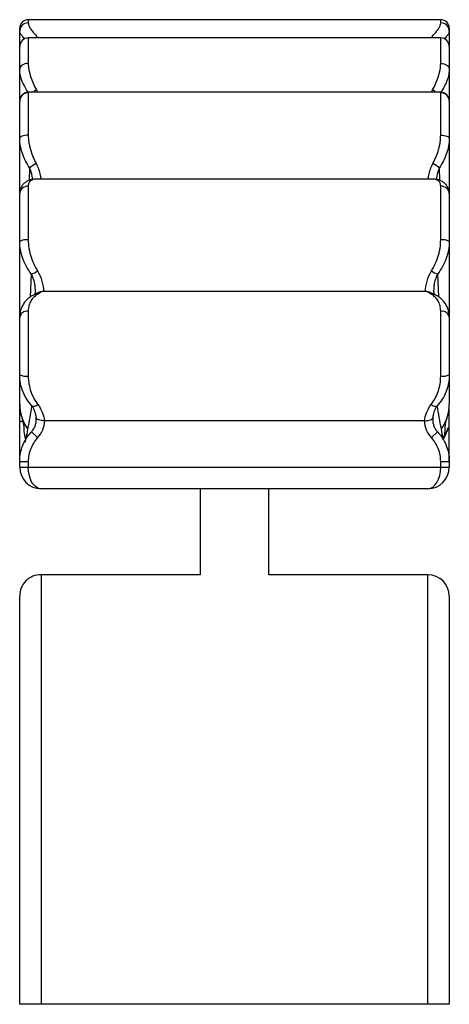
# Paper-space layout '_Izquierda' of a CAD drawing. Header units: millimetres. Extents: x 165 to 265, y -73 to 156.
import ezdxf

# ---------------------------------------------------------------- set-up
doc = ezdxf.new("R2010")
doc.units = ezdxf.units.MM

psp = doc.layouts.new('_Izquierda')

# ---------------------------------------------------------------- linework, layer by layer
at = {"color": 7, "linetype": 'Continuous', "lineweight": 25}
for p, q in [((262.53, 156.06), (166.53, 156.06)), ((164.53, 149.83), (164.53, 154.06)), ((264.53, 154.06), (264.53, 150.03)), ((262.53, 151.81), (166.53, 151.81)), ((164.53, 137.29), (164.53, 149.81)), ((264.53, 149.81), (264.53, 137.32)), ((166.53, 139.04), (166.53, 129.2)), ((262.25, 139.23), (166.8, 139.23)), ((262.53, 129.2), (262.53, 139.04)), ((164.53, 115.73), (164.53, 137.06)), ((264.53, 137.06), (264.53, 115.68)), ((166.53, 117.31), (166.53, 104.8)), ((260.7, 118.94), (168.37, 118.94)), ((262.53, 104.8), (262.53, 117.31)), ((164.53, 86.99), (164.53, 115.5)), ((264.53, 115.5), (264.53, 86.99)), ((258.95, 92.77), (170.12, 92.77)), ((166.53, 88.22), (166.53, 73.11)), ((262.53, 73.11), (262.53, 88.22)), ((164.53, 73.43), (164.53, 86.76)), ((264.53, 86.76), (264.53, 73.43)), ((164.53, 53.38), (164.53, 66.43)), ((264.53, 53.38), (264.53, 66.43)), ((258.68, 62.73), (170.39, 62.73)), ((167.26, 60.13), (168.72, 58.76)), ((260.35, 58.76), (261.8, 60.13)), ((264.53, 60.99), (264.18, 60.99)), ((164.53, 53.27), (166.53, 53.27)), ((164.53, 51.89), (164.53, 53.27)), ((164.53, 52.84), (164.53, 52.82)), ((166.53, 53.27), (166.53, 51.89)), ((262.53, 53.27), (264.53, 53.27)), ((262.53, 51.89), (262.53, 53.27)), ((264.53, 53.27), (264.53, 51.89)), ((264.53, 52.82), (264.53, 52.84)), ((164.53, 51.89), (264.53, 51.89)), ((259.53, 46.89), (169.53, 46.89)), ((206.53, 46.89), (206.53, 26.89)), ((222.53, 26.89), (222.53, 46.89)), ((206.53, 26.89), (169.53, 26.89)), ((259.53, 26.89), (222.53, 26.89)), ((264.53, -73.11), (164.53, -73.11))]:
    psp.add_line(p, q, dxfattribs=at)
at = {"color": 8, "linetype": 'Continuous', "lineweight": 25}
for p, q in [((166.53, 156.06), (166.53, 155.31)), ((262.53, 155.31), (262.53, 156.06)), ((166.53, 151.81), (166.53, 145.89)), ((262.53, 145.89), (262.53, 151.81)), ((168.41, 139.73), (168.62, 139.23)), ((260.45, 139.23), (260.66, 139.73)), ((262.53, 139.04), (262.25, 139.2)), ((166.84, 121.61), (166.76, 118.65)), ((262.31, 118.66), (262.23, 121.61)), ((167.23, 96.9), (167.01, 91.51)), ((262.06, 91.53), (261.84, 96.9))]:
    psp.add_line(p, q, dxfattribs=at)
at = {"color": 7, "linetype": 'Continuous', "lineweight": 25, "flags": 128}
for points in [[(166.53, 145.89), (166.14, 145.86), (165.77, 145.79), (165.42, 145.67), (165.12, 145.5), (164.87, 145.31), (164.69, 145.08), (164.57, 144.84), (164.53, 144.58)], [(262.53, 145.89), (262.92, 145.86), (263.3, 145.79), (263.65, 145.67), (263.95, 145.5), (264.2, 145.31), (264.38, 145.08), (264.5, 144.84), (264.53, 144.58)], [(166.53, 129.2), (166.14, 129.18), (165.77, 129.14), (165.42, 129.06), (165.12, 128.96), (164.87, 128.84), (164.69, 128.69), (164.57, 128.54), (164.53, 128.38)], [(262.53, 129.2), (262.92, 129.18), (263.3, 129.14), (263.65, 129.06), (263.95, 128.96), (264.2, 128.84), (264.38, 128.69), (264.5, 128.54), (264.53, 128.38)], [(169.53, 46.89), (169.01, 46.97), (168.51, 47.19), (168.03, 47.56), (167.61, 48.06), (167.24, 48.68), (166.94, 49.39), (166.72, 50.18), (166.58, 51.02), (166.53, 51.89)], [(259.53, 46.89), (260.12, 46.99), (260.68, 47.27), (261.2, 47.74), (261.66, 48.36), (262.03, 49.12), (262.31, 49.98), (262.48, 50.92), (262.53, 51.89)]]:
    psp.add_lwpolyline(points, dxfattribs=at)
at = {"color": 7, "linetype": 'Continuous', "lineweight": 25}
for centre, radius, start, end in [((166.53, 154.06), 2, 90, 180), ((262.53, 154.06), 2, 0, 90), ((166.49, 153.35), 1.96, 88.7257, 178.6663), ((262.58, 153.35), 1.96, 1.3337, 91.2743), ((166.53, 149.81), 2, 90, 180), ((262.53, 149.81), 2, 0, 90), ((166.52, 137.05), 1.99, 89.6809, 179.6773), ((262.55, 137.05), 1.99, 0.3227, 90.3191), ((202.55, 65.37), 66.62, 120.8624, 122.418), ((226.52, 65.37), 66.62, 57.582, 59.1376), ((166.44, 115.4), 1.91, 87.2598, 176.9687), ((262.63, 115.4), 1.91, 3.0313, 92.7402), ((166.05, 101.58), 3.26, 81.4291, 117.6764), ((263.02, 101.58), 3.26, 62.3236, 98.5709), ((166.26, 100.83), 4.05, 283.8536, 306.8819), ((262.81, 100.83), 4.05, 233.1181, 256.1464), ((166.3, 86.44), 1.8, 82.559, 169.8003), ((262.77, 86.44), 1.8, 10.1997, 97.441), ((166.05, 76.53), 3.45, 243.9776, 278.1317), ((263.02, 76.53), 3.45, 261.8683, 296.0224), ((174.53, 66.54), 10, 180, 198.5514), ((174.4, 66.55), 9.86, 180.0206, 215.2816), ((167.81, 67.57), 1.46, 250.925, 311.1583), ((261.26, 67.57), 1.46, 228.8417, 289.075), ((254.67, 66.55), 9.86, 324.7184, 359.9794), ((254.53, 66.54), 10, 341.4486, 0), ((164.71, 63.55), 0.987, 260.043, 303.1792), ((164.26, 62.97), 6.13, 316.6562, 357.7784), ((264.81, 62.97), 6.13, 182.2216, 223.3438), ((264.09, 58.31), 0.999, 149.1231, 162.1139), ((169.53, 51.89), 5, 180, 270), ((259.53, 51.89), 5, 270, 0), ((169.53, 21.89), 5, 89.9813, 179.9999), ((259.53, 21.89), 5, 0.0001, 89.9813)]:
    psp.add_arc(centre, radius, start, end, dxfattribs=at)
at = {"color": 8, "linetype": 'Continuous', "lineweight": 25}
for centre, radius, start, end in [((172.22, 132.93), 7.79, 119.2561, 126.0567), ((256.85, 132.93), 7.79, 53.9433, 60.7439), ((168.44, 90.69), 1.45, 80.3195, 115.5559), ((260.63, 90.69), 1.45, 64.5533, 99.6793), ((173.93, 66.34), 9.36, 198.2516, 215.8948), ((255.14, 66.34), 9.36, 324.1052, 341.7041)]:
    psp.add_arc(centre, radius, start, end, dxfattribs=at)
for points, knots in [([(166.53, 155.31), (166.55, 155.16), (166.59, 154.84), (166.89, 154.21), (167.41, 153.43), (168.08, 152.61), (168.67, 152.05), (168.92, 151.81)], [0, 0, 0, 0, 0.182326, 0.385902, 0.594491, 0.828814, 1, 1, 1, 1]), ([(260.14, 151.81), (260.45, 152.1), (261.32, 152.94), (262.04, 153.97), (262.47, 154.81), (262.51, 155.14), (262.53, 155.31)], [0, 0, 0, 0, 0.210267, 0.600346, 0.797708, 1, 1, 1, 1]), ([(165.72, 151.63), (165.69, 151.66), (165.38, 151.92), (165, 152.38), (164.6, 152.97), (164.56, 153.26), (164.53, 153.4)], [0, 0, 0, 0, 0.030967, 0.361936, 0.7019, 1, 1, 1, 1]), ([(264.53, 153.4), (264.51, 153.25), (264.46, 152.95), (264.05, 152.36), (263.67, 151.91), (263.37, 151.65), (263.34, 151.62)], [0, 0, 0, 0, 0.319444, 0.648361, 0.961847, 1, 1, 1, 1]), ([(166.48, 139.2), (166.24, 139.57), (165.6, 140.56), (165, 141.98), (164.6, 143.41), (164.56, 144.19), (164.53, 144.58)], [0, 0, 0, 0, 0.206241, 0.5410509, 0.7678716, 1, 1, 1, 1]), ([(264.53, 144.58), (264.51, 144.18), (264.46, 143.36), (264.07, 142.01), (263.48, 140.61), (262.9, 139.67), (262.62, 139.2)], [0, 0, 0, 0, 0.238995, 0.484482, 0.743491, 1, 1, 1, 1]), ([(166.8, 139.21), (166.74, 139.21), (166.57, 139.22), (166.55, 139.11), (166.53, 139.04)], [0, 0, 0, 0, 0.369009, 1, 1, 1, 1]), ([(167.55, 118.86), (167.52, 119.11), (167.44, 120.03), (167.09, 120.94), (166.84, 121.61)], [0, 0, 0, 0, 0.277426, 1, 1, 1, 1]), ([(168.38, 122.56), (168.57, 122.13), (168.98, 121.25), (169.31, 120.02), (169.41, 119.24), (169.46, 118.94)], [0, 0, 0, 0, 0.371865, 0.754198, 1, 1, 1, 1]), ([(259.61, 118.94), (259.66, 119.24), (259.76, 120.01), (260.09, 121.24), (260.49, 122.11), (260.69, 122.56)], [0, 0, 0, 0, 0.245804, 0.618243, 1, 1, 1, 1]), ([(262.23, 121.61), (261.98, 120.94), (261.63, 120.03), (261.55, 119.11), (261.52, 118.86)], [0, 0, 0, 0, 0.722916, 1, 1, 1, 1]), ([(168.16, 92.18), (168.17, 92.45), (168.2, 93.05), (168.13, 94.09), (167.94, 95.39), (167.49, 96.35), (167.23, 96.9)], [0, 0, 0, 0, 0.2026122, 0.4351755, 0.6714168, 1, 1, 1, 1]), ([(261.84, 96.9), (261.57, 96.35), (261.13, 95.4), (260.94, 94.09), (260.87, 93.05), (260.9, 92.46), (260.91, 92.18)], [0, 0, 0, 0, 0.32873, 0.560989, 0.797748, 1, 1, 1, 1]), ([(169.53, 26.89), (169.53, 26.89), (169.53, 26.71), (169.53, 26.02), (169.53, 25.51), (169.53, 24.16), (169.53, 23.33), (169.53, 22.09), (169.53, 21.83), (169.53, 21.3), (169.53, 21.02), (169.53, 20.16), (169.53, 19.55), (169.53, 17.62), (169.53, 16.2), (169.53, 13.1), (169.53, 11.41), (169.53, 8.68), (169.53, 7.74), (169.53, 5.79), (169.53, 4.78), (169.53, 1.67), (169.53, -0.51), (169.53, -5.07), (169.53, -7.46), (169.53, -12.43), (169.53, -15.02), (169.53, -18.4), (169.53, -19.08), (169.53, -20.46), (169.53, -21.15), (169.53, -23.25), (169.53, -24.67), (169.53, -28.96), (169.53, -31.88), (169.53, -37.85), (169.53, -40.89), (169.53, -45.55), (169.53, -47.12), (169.53, -50.28), (169.53, -51.89), (169.53, -56.73), (169.53, -59.98), (169.53, -64.88), (169.53, -66.53), (169.53, -69.81), (169.53, -71.46), (169.53, -73.11)], [0, 0, 0, 0, 0.0625, 0.0625, 0.125, 0.125, 0.1875, 0.1875, 0.203125, 0.203125, 0.21875, 0.21875, 0.25, 0.25, 0.3125, 0.3125, 0.375, 0.375, 0.40625, 0.40625, 0.4375, 0.4375, 0.5, 0.5, 0.5625, 0.5625, 0.625, 0.625, 0.640625, 0.640625, 0.65625, 0.65625, 0.6875, 0.6875, 0.75, 0.75, 0.8125, 0.8125, 0.84375, 0.84375, 0.875, 0.875, 0.9375, 0.9375, 0.96875, 0.96875, 1, 1, 1, 1]), ([(259.53, -73.11), (259.53, -66.52), (259.53, -60.04), (259.53, -50.45), (259.53, -47.28), (259.53, -42.56), (259.53, -41.01), (259.53, -37.94), (259.53, -36.42), (259.53, -31.93), (259.53, -29.01), (259.53, -23.32), (259.53, -20.54), (259.53, -17.17), (259.53, -16.5), (259.53, -15.16), (259.53, -14.5), (259.53, -12.54), (259.53, -11.26), (259.53, -7.5), (259.53, -5.11), (259.53, -0.54), (259.53, 1.63), (259.53, 4.73), (259.53, 5.73), (259.53, 7.68), (259.53, 8.63), (259.53, 11.38), (259.53, 13.07), (259.53, 16.18), (259.53, 17.6), (259.53, 20.15), (259.53, 21.3), (259.53, 22.54), (259.53, 22.78), (259.53, 23.24), (259.53, 23.46), (259.53, 24.1), (259.53, 24.48), (259.53, 25.5), (259.53, 26.02), (259.53, 26.71), (259.53, 26.89), (259.53, 26.89)], [0, 0, 0, 0, 0.125, 0.125, 0.1875, 0.1875, 0.21875, 0.21875, 0.25, 0.25, 0.3125, 0.3125, 0.375, 0.375, 0.390625, 0.390625, 0.40625, 0.40625, 0.4375, 0.4375, 0.5, 0.5, 0.5625, 0.5625, 0.59375, 0.59375, 0.625, 0.625, 0.6875, 0.6875, 0.75, 0.75, 0.8125, 0.8125, 0.828125, 0.828125, 0.84375, 0.84375, 0.875, 0.875, 0.9375, 0.9375, 1, 1, 1, 1])]:
    psp.add_open_spline(points, degree=3, knots=knots, dxfattribs=at)
at = {"color": 7, "linetype": 'Continuous', "lineweight": 25}
for points, knots in [([(166.53, 145.89), (166.53, 145.41), (166.58, 144.93), (166.72, 144.17), (166.77, 143.92), (166.9, 143.4), (166.97, 143.14), (167.22, 142.35), (167.42, 141.83), (167.87, 140.78), (168.13, 140.25), (168.41, 139.73)], [0, 0, 0, 0, 0.25, 0.25, 0.375, 0.375, 0.5, 0.5, 0.75, 0.75, 1, 1, 1, 1]), ([(260.66, 139.73), (260.94, 140.25), (261.2, 140.78), (261.65, 141.83), (261.85, 142.36), (262.1, 143.14), (262.17, 143.4), (262.3, 143.92), (262.35, 144.17), (262.49, 144.93), (262.53, 145.41), (262.53, 145.89)], [0, 0, 0, 0, 0.25, 0.25, 0.5, 0.5, 0.625, 0.625, 0.75, 0.75, 1, 1, 1, 1]), ([(166.81, 139.22), (166.74, 139.22), (166.52, 139.23), (166.09, 139.15), (165.55, 138.92), (165.07, 138.53), (164.72, 138), (164.54, 137.48), (164.55, 137.17), (164.55, 137.06)], [0, 0, 0, 0, 0.082337, 0.247393, 0.410195, 0.57428, 0.739992, 0.907356, 1, 1, 1, 1]), ([(264.52, 137.07), (264.53, 137.12), (264.55, 137.35), (264.43, 137.81), (264.13, 138.37), (263.69, 138.81), (263.18, 139.08), (262.69, 139.21), (262.38, 139.24), (262.24, 139.23), (262.24, 139.22)], [0, 0, 0, 0, 0.036801, 0.201257, 0.367208, 0.535504, 0.688763, 0.838131, 0.994312, 1, 1, 1, 1]), ([(166.84, 121.61), (166.48, 122.14), (166.17, 122.68), (165.61, 123.78), (165.37, 124.35), (165.06, 125.21), (164.97, 125.5), (164.82, 126.09), (164.75, 126.37), (164.59, 127.24), (164.53, 127.81), (164.53, 128.38)], [0, 0, 0, 0, 0.25, 0.25, 0.5, 0.5, 0.625, 0.625, 0.75, 0.75, 1, 1, 1, 1]), ([(166.53, 129.2), (166.53, 128.65), (166.58, 128.09), (166.71, 127.25), (166.76, 126.97), (166.89, 126.4), (166.96, 126.12), (167.2, 125.27), (167.4, 124.72), (167.84, 123.63), (168.09, 123.09), (168.38, 122.56)], [0, 0, 0, 0, 0.25, 0.25, 0.375, 0.375, 0.5, 0.5, 0.75, 0.75, 1, 1, 1, 1]), ([(260.69, 122.56), (260.98, 123.09), (261.23, 123.63), (261.67, 124.72), (261.87, 125.28), (262.11, 126.12), (262.18, 126.41), (262.31, 126.97), (262.36, 127.25), (262.49, 128.1), (262.53, 128.65), (262.53, 129.2)], [0, 0, 0, 0, 0.25, 0.25, 0.5, 0.5, 0.625, 0.625, 0.75, 0.75, 1, 1, 1, 1]), ([(264.53, 128.38), (264.53, 127.81), (264.48, 127.24), (264.32, 126.38), (264.25, 126.09), (264.1, 125.51), (264.01, 125.22), (263.71, 124.36), (263.47, 123.79), (262.91, 122.68), (262.59, 122.14), (262.23, 121.61)], [0, 0, 0, 0, 0.25, 0.25, 0.375, 0.375, 0.5, 0.5, 0.75, 0.75, 1, 1, 1, 1]), ([(168.36, 118.92), (168.19, 118.92), (167.73, 118.93), (167.03, 118.79), (166.29, 118.5), (165.64, 118.06), (165.1, 117.47), (164.73, 116.75), (164.54, 116.07), (164.55, 115.65), (164.56, 115.5)], [0, 0, 0, 0, 0.09911, 0.257872, 0.398997, 0.530114, 0.657169, 0.792932, 0.925623, 1, 1, 1, 1]), ([(168.38, 118.94), (167.84, 118.94), (167.39, 118.82), (166.98, 118.48), (166.91, 118.41), (166.78, 118.24), (166.72, 118.14), (166.58, 117.83), (166.53, 117.59), (166.53, 117.31)], [0, 0, 0, 0, 0.5, 0.5, 0.625, 0.625, 0.75, 0.75, 1, 1, 1, 1]), ([(264.53, 115.5), (264.52, 115.75), (264.49, 116.25), (264.24, 117), (263.81, 117.68), (263.22, 118.22), (262.56, 118.6), (261.82, 118.84), (261.19, 118.94), (260.8, 118.92), (260.68, 118.92)], [0, 0, 0, 0, 0.119476, 0.246958, 0.382459, 0.511724, 0.642103, 0.779745, 0.932112, 1, 1, 1, 1]), ([(262.53, 117.31), (262.53, 117.59), (262.48, 117.83), (262.3, 118.25), (262.17, 118.42), (261.68, 118.82), (261.23, 118.94), (260.69, 118.94)], [0, 0, 0, 0, 0.25, 0.25, 0.5, 0.5, 1, 1, 1, 1]), ([(167.23, 96.9), (166.82, 97.45), (166.45, 98.02), (165.79, 99.21), (165.51, 99.83), (165.15, 100.8), (165.05, 101.13), (164.86, 101.79), (164.79, 102.12), (164.6, 103.12), (164.53, 103.79), (164.53, 104.46)], [0, 0, 0, 0, 0.25, 0.25, 0.5, 0.5, 0.625, 0.625, 0.75, 0.75, 1, 1, 1, 1]), ([(166.53, 104.8), (166.53, 104.16), (166.59, 103.53), (166.74, 102.59), (166.8, 102.28), (166.95, 101.65), (167.03, 101.34), (167.31, 100.42), (167.54, 99.83), (168.06, 98.68), (168.36, 98.13), (168.69, 97.59)], [0, 0, 0, 0, 0.25, 0.25, 0.375, 0.375, 0.5, 0.5, 0.75, 0.75, 1, 1, 1, 1]), ([(260.38, 97.59), (260.71, 98.13), (261, 98.68), (261.53, 99.82), (261.75, 100.42), (262.04, 101.34), (262.12, 101.65), (262.27, 102.27), (262.33, 102.59), (262.48, 103.53), (262.53, 104.16), (262.53, 104.8)], [0, 0, 0, 0, 0.25, 0.25, 0.5, 0.5, 0.625, 0.625, 0.75, 0.75, 1, 1, 1, 1]), ([(264.53, 104.46), (264.53, 103.79), (264.47, 103.12), (264.28, 102.13), (264.21, 101.8), (264.02, 101.14), (263.92, 100.81), (263.56, 99.84), (263.28, 99.22), (262.62, 98.03), (262.25, 97.45), (261.84, 96.9)], [0, 0, 0, 0, 0.25, 0.25, 0.375, 0.375, 0.5, 0.5, 0.75, 0.75, 1, 1, 1, 1]), ([(168.69, 97.59), (169.17, 96.82), (169.5, 96.01), (169.94, 94.35), (170.06, 93.55), (170.12, 92.77)], [0, 0, 0, 0, 0.5, 0.5, 1, 1, 1, 1]), ([(258.95, 92.77), (259.01, 93.55), (259.12, 94.35), (259.57, 96.01), (259.89, 96.82), (260.38, 97.59)], [0, 0, 0, 0, 0.5, 0.5, 1, 1, 1, 1]), ([(167.82, 91.99), (167.75, 91.96), (167.36, 91.8), (166.74, 91.37), (165.98, 90.69), (165.36, 89.87), (164.89, 88.92), (164.59, 87.87), (164.55, 87.12), (164.54, 86.76)], [0, 0, 0, 0, 0.036564, 0.204554, 0.364696, 0.519076, 0.684458, 0.84558, 1, 1, 1, 1]), ([(168.69, 92.13), (168.37, 91.95), (168.08, 91.74), (167.57, 91.25), (167.34, 90.97), (167.05, 90.48), (166.97, 90.31), (166.82, 89.94), (166.75, 89.75), (166.59, 89.14), (166.53, 88.7), (166.53, 88.22)], [0, 0, 0, 0, 0.25, 0.25, 0.5, 0.5, 0.625, 0.625, 0.75, 0.75, 1, 1, 1, 1]), ([(169.3, 92.7), (169.24, 92.68), (169.04, 92.64), (168.79, 92.51), (168.5, 92.36), (168.22, 92.21), (167.93, 92.06), (167.81, 92)], [0, 0, 0, 0, 0.069762, 0.243883, 0.46908, 0.770549, 1, 1, 1, 1]), ([(169.8, 92.77), (169.71, 92.73), (169.58, 92.66), (169.22, 92.44), (168.99, 92.29), (168.69, 92.13)], [0, 0, 0, 0, 0.5, 0.5, 1, 1, 1, 1]), ([(169.8, 92.77), (169.68, 92.76), (169.49, 92.76), (169.35, 92.71), (169.3, 92.7)], [0, 0, 0, 0, 0.633631, 1, 1, 1, 1]), ([(260.38, 92.13), (260.07, 92.29), (259.85, 92.44), (259.49, 92.66), (259.36, 92.73), (259.27, 92.77)], [0, 0, 0, 0, 0.5, 0.5, 1, 1, 1, 1]), ([(259.27, 92.77), (259.39, 92.76), (259.58, 92.76), (259.72, 92.71), (259.77, 92.7)], [0, 0, 0, 0, 0.636349, 1, 1, 1, 1]), ([(261.27, 92), (261.18, 92.05), (260.89, 92.18), (260.62, 92.34), (260.31, 92.5), (260.04, 92.63), (259.83, 92.68), (259.77, 92.7)], [0, 0, 0, 0, 0.1600688, 0.4942574, 0.73806, 0.922338, 1, 1, 1, 1]), ([(262.53, 88.22), (262.53, 88.7), (262.48, 89.14), (262.32, 89.75), (262.25, 89.94), (262.1, 90.31), (262.01, 90.48), (261.73, 90.97), (261.5, 91.25), (260.99, 91.74), (260.7, 91.95), (260.38, 92.13)], [0, 0, 0, 0, 0.25, 0.25, 0.375, 0.375, 0.5, 0.5, 0.75, 0.75, 1, 1, 1, 1]), ([(264.52, 86.83), (264.52, 86.91), (264.55, 87.36), (264.4, 88.14), (264.09, 89.15), (263.59, 90.05), (262.94, 90.85), (262.16, 91.5), (261.57, 91.87), (261.25, 92), (261.25, 92)], [0, 0, 0, 0, 0.033355, 0.189527, 0.346761, 0.505508, 0.66504, 0.829101, 0.999247, 1, 1, 1, 1]), ([(167.33, 66.19), (166.9, 66.67), (166.52, 67.19), (166, 68.01), (165.85, 68.29), (165.55, 68.88), (165.41, 69.18), (165.05, 70.1), (164.86, 70.74), (164.6, 72.06), (164.53, 72.74), (164.53, 73.43)], [0, 0, 0, 0, 0.25, 0.25, 0.375, 0.375, 0.5, 0.5, 0.75, 0.75, 1, 1, 1, 1]), ([(164.53, 66.54), (164.53, 67.74), (164.53, 68.91), (164.53, 71.2), (164.53, 72.32), (164.53, 73.43)], [0, 0, 0, 0, 0.5, 0.5, 1, 1, 1, 1]), ([(264.53, 73.43), (264.53, 72.74), (264.47, 72.07), (264.28, 71.09), (264.2, 70.76), (264.01, 70.12), (263.9, 69.81), (263.54, 68.88), (263.24, 68.3), (262.56, 67.19), (262.17, 66.67), (261.74, 66.19)], [0, 0, 0, 0, 0.25, 0.25, 0.375, 0.375, 0.5, 0.5, 0.75, 0.75, 1, 1, 1, 1]), ([(264.53, 73.43), (264.53, 72.32), (264.53, 71.2), (264.53, 68.91), (264.53, 67.74), (264.53, 66.54)], [0, 0, 0, 0, 0.5, 0.5, 1, 1, 1, 1]), ([(166.53, 73.11), (166.53, 72.48), (166.59, 71.86), (166.8, 70.65), (166.95, 70.07), (167.24, 69.23), (167.35, 68.95), (167.58, 68.42), (167.71, 68.16), (168.12, 67.4), (168.42, 66.92), (168.77, 66.47)], [0, 0, 0, 0, 0.25, 0.25, 0.5, 0.5, 0.625, 0.625, 0.75, 0.75, 1, 1, 1, 1]), ([(260.3, 66.47), (260.65, 66.92), (260.96, 67.4), (261.5, 68.42), (261.74, 68.95), (262.03, 69.8), (262.11, 70.09), (262.26, 70.67), (262.33, 70.97), (262.48, 71.87), (262.53, 72.48), (262.53, 73.11)], [0, 0, 0, 0, 0.25, 0.25, 0.5, 0.5, 0.625, 0.625, 0.75, 0.75, 1, 1, 1, 1]), ([(168.77, 66.47), (169.26, 65.85), (169.6, 65.19), (170.08, 63.91), (170.22, 63.3), (170.29, 62.73)], [0, 0, 0, 0, 0.5, 0.5, 1, 1, 1, 1]), ([(258.78, 62.73), (258.85, 63.3), (258.99, 63.91), (259.47, 65.19), (259.81, 65.85), (260.3, 66.47)], [0, 0, 0, 0, 0.5, 0.5, 1, 1, 1, 1]), ([(167.33, 66.19), (167.19, 65.28), (167.04, 64.38), (166.72, 62.59), (166.54, 61.71), (166.35, 60.85)], [0, 0, 0, 0, 0.5, 0.5, 1, 1, 1, 1]), ([(168.36, 63.47), (168.35, 63.83), (168.3, 64.25), (168.07, 64.95), (167.97, 65.19), (167.71, 65.69), (167.54, 65.94), (167.33, 66.19)], [0, 0, 0, 0, 0.5, 0.5, 0.75, 0.75, 1, 1, 1, 1]), ([(261.74, 66.19), (261.53, 65.94), (261.36, 65.69), (261.1, 65.19), (261, 64.95), (260.77, 64.25), (260.72, 63.83), (260.71, 63.47)], [0, 0, 0, 0, 0.25, 0.25, 0.5, 0.5, 1, 1, 1, 1]), ([(262.72, 60.85), (262.53, 61.71), (262.35, 62.59), (262.02, 64.38), (261.88, 65.28), (261.74, 66.19)], [0, 0, 0, 0, 0.5, 0.5, 1, 1, 1, 1]), ([(165.03, 63.41), (165.09, 63.24), (165.24, 62.77), (165.39, 62.1), (165.48, 61.45), (165.51, 61.09), (165.51, 61), (165.51, 60.98)], [0, 0, 0, 0, 0.1751553, 0.5080715, 0.7489368, 0.9471886, 1, 1, 1, 1]), ([(167.26, 60.13), (167.47, 60.35), (167.65, 60.59), (167.96, 61.11), (168.09, 61.39), (168.28, 61.96), (168.34, 62.25), (168.4, 62.86), (168.4, 63.16), (168.36, 63.47)], [0, 0, 0, 0, 0.25, 0.25, 0.5, 0.5, 0.75, 0.75, 1, 1, 1, 1]), ([(170.29, 62.73), (170.16, 62.72), (170.03, 62.72), (169.79, 62.74), (169.66, 62.75), (169.32, 62.8), (169.11, 62.86), (168.77, 62.99), (168.64, 63.08), (168.45, 63.26), (168.39, 63.36), (168.36, 63.47)], [0, 0, 0, 0, 0.125, 0.125, 0.25, 0.25, 0.5, 0.5, 0.75, 0.75, 1, 1, 1, 1]), ([(258.78, 62.73), (258.91, 62.72), (259.04, 62.72), (259.28, 62.74), (259.41, 62.75), (259.75, 62.8), (259.96, 62.86), (260.3, 62.99), (260.43, 63.08), (260.62, 63.26), (260.68, 63.36), (260.71, 63.47)], [0, 0, 0, 0, 0.125, 0.125, 0.25, 0.25, 0.5, 0.5, 0.75, 0.75, 1, 1, 1, 1]), ([(260.71, 63.47), (260.67, 63.16), (260.67, 62.86), (260.73, 62.26), (260.79, 61.96), (260.98, 61.39), (261.1, 61.12), (261.41, 60.6), (261.6, 60.35), (261.8, 60.13)], [0, 0, 0, 0, 0.25, 0.25, 0.5, 0.5, 0.75, 0.75, 1, 1, 1, 1]), ([(263.56, 60.98), (263.56, 61.04), (263.57, 61.21), (263.61, 61.68), (263.73, 62.31), (263.86, 62.88), (263.98, 63.25), (264.04, 63.4)], [0, 0, 0, 0, 0.1389271, 0.3431123, 0.5984159, 0.8376624, 1, 1, 1, 1]), ([(164.53, 53.27), (164.53, 53.9), (164.66, 55.15), (165, 56.36), (165.47, 57.55), (165.76, 58.11), (166.27, 58.9), (166.45, 59.16), (166.84, 59.66), (167.05, 59.9), (167.26, 60.13)], [0, 0, 0, 0, 0.25, 0.5, 0.5, 0.75, 0.75, 0.875, 0.875, 1, 1, 1, 1]), ([(165.9, 58.53), (165.76, 59.08), (165.55, 59.89), (165.55, 60.72), (165.55, 60.99)], [0, 0, 0, 0, 0.681076, 1, 1, 1, 1]), ([(261.8, 60.13), (262.24, 59.67), (263.01, 58.68), (263.59, 57.56), (264.06, 56.37), (264.24, 55.77), (264.41, 54.84), (264.46, 54.53), (264.52, 53.9), (264.53, 53.58), (264.53, 53.27)], [0, 0, 0, 0, 0.25, 0.5, 0.5, 0.75, 0.75, 0.875, 0.875, 1, 1, 1, 1]), ([(263.52, 60.98), (263.51, 60.61), (263.49, 59.81), (263.26, 59.04), (263.14, 58.62)], [0, 0, 0, 0, 0.460362, 1, 1, 1, 1]), ([(264.18, 60.99), (264.07, 60.6), (263.94, 60.21), (263.63, 59.46), (263.46, 59.1), (263.26, 58.74)], [0, 0, 0, 0, 0.5, 0.5, 1, 1, 1, 1]), ([(165.81, 57.77), (165.87, 57.88), (165.91, 58.01), (165.94, 58.27), (165.93, 58.4), (165.9, 58.53)], [0, 0, 0, 0, 0.5, 0.5, 1, 1, 1, 1]), ([(168.72, 58.76), (168.37, 58.39), (168.06, 57.99), (167.52, 57.14), (167.29, 56.69), (166.91, 55.74), (166.63, 54.78), (166.53, 53.78), (166.53, 53.27)], [0, 0, 0, 0, 0.25, 0.25, 0.5, 0.5, 0.75, 1, 1, 1, 1]), ([(262.53, 53.27), (262.53, 53.78), (262.49, 54.28), (262.3, 55.27), (262.16, 55.75), (261.78, 56.7), (261.32, 57.59), (260.7, 58.39), (260.35, 58.76)], [0, 0, 0, 0, 0.25, 0.25, 0.5, 0.5, 0.75, 1, 1, 1, 1]), ([(263.14, 58.3), (263.15, 58.42), (263.17, 58.57), (263.24, 58.71), (263.26, 58.74)], [0, 0, 0, 0, 0.759266, 1, 1, 1, 1]), ([(164.53, -73.11), (164.53, -66.85), (164.53, -60.65), (164.53, -52.99), (164.53, -51.47), (164.53, -48.46), (164.53, -46.97), (164.53, -42.54), (164.53, -39.65), (164.53, -33.98), (164.53, -31.2), (164.53, -27.12), (164.53, -25.78), (164.53, -23.78), (164.53, -23.12), (164.53, -21.82), (164.53, -21.17), (164.53, -17.96), (164.53, -15.5), (164.53, -10.78), (164.53, -8.51), (164.53, -4.18), (164.53, -2.11), (164.53, 0.85), (164.53, 1.81), (164.53, 3.67), (164.53, 4.56), (164.53, 7.15), (164.53, 8.75), (164.53, 11.71), (164.53, 13.06), (164.53, 14.89), (164.53, 15.47), (164.53, 16.29), (164.53, 16.56), (164.53, 17.07), (164.53, 17.31), (164.53, 18.49), (164.53, 19.28), (164.53, 20.57), (164.53, 21.06), (164.53, 21.72), (164.53, 21.89), (164.53, 21.89)], [0, 0, 0, 0, 0.125, 0.125, 0.15625, 0.15625, 0.1875, 0.1875, 0.25, 0.25, 0.3125, 0.3125, 0.34375, 0.34375, 0.359375, 0.359375, 0.375, 0.375, 0.4375, 0.4375, 0.5, 0.5, 0.5625, 0.5625, 0.59375, 0.59375, 0.625, 0.625, 0.6875, 0.6875, 0.75, 0.75, 0.78125, 0.78125, 0.796875, 0.796875, 0.8125, 0.8125, 0.875, 0.875, 0.9375, 0.9375, 1, 1, 1, 1]), ([(264.53, 21.89), (264.53, 21.89), (264.53, 21.72), (264.53, 21.06), (264.53, 20.56), (264.53, 19.59), (264.53, 19.23), (264.53, 18.62), (264.53, 18.41), (264.53, 17.97), (264.53, 17.74), (264.53, 16.56), (264.53, 15.47), (264.53, 13.04), (264.53, 11.69), (264.53, 8.74), (264.53, 7.13), (264.53, 4.52), (264.53, 3.62), (264.53, 1.76), (264.53, 0.81), (264.53, -2.13), (264.53, -4.19), (264.53, -8.53), (264.53, -10.8), (264.53, -14.36), (264.53, -15.58), (264.53, -17.45), (264.53, -18.08), (264.53, -19.34), (264.53, -19.98), (264.53, -25.75), (264.53, -31.15), (264.53, -39.68), (264.53, -42.6), (264.53, -48.58), (264.53, -51.59), (264.53, -60.69), (264.53, -66.85), (264.53, -73.11)], [0, 0, 0, 0, 0.0625, 0.0625, 0.125, 0.125, 0.15625, 0.15625, 0.171875, 0.171875, 0.1875, 0.1875, 0.25, 0.25, 0.3125, 0.3125, 0.375, 0.375, 0.40625, 0.40625, 0.4375, 0.4375, 0.5, 0.5, 0.5625, 0.5625, 0.59375, 0.59375, 0.609375, 0.609375, 0.625, 0.625, 0.75, 0.75, 0.8125, 0.8125, 0.875, 0.875, 1, 1, 1, 1])]:
    psp.add_open_spline(points, degree=3, knots=knots, dxfattribs=at)
for points in [[(170.12, 92.77), (170.01, 92.77), (169.91, 92.77), (169.8, 92.77)], [(259.27, 92.77), (259.16, 92.77), (259.05, 92.77), (258.95, 92.77)], [(170.29, 62.73), (170.32, 62.73), (170.35, 62.73), (170.39, 62.73)], [(258.68, 62.73), (258.71, 62.73), (258.75, 62.73), (258.78, 62.73)], [(166.35, 60.85), (166.28, 59.99), (166.11, 59.2), (165.9, 58.53)], [(263.14, 58.62), (262.94, 59.27), (262.78, 60.02), (262.72, 60.85)], [(263.24, 58.82), (263.65, 59.51), (263.96, 60.24), (264.18, 60.99)], [(263.26, 58.74), (263.25, 58.77), (263.24, 58.8), (263.24, 58.82)]]:
    psp.add_open_spline(points, degree=3, dxfattribs=at)

doc.saveas('drawing.dxf')
